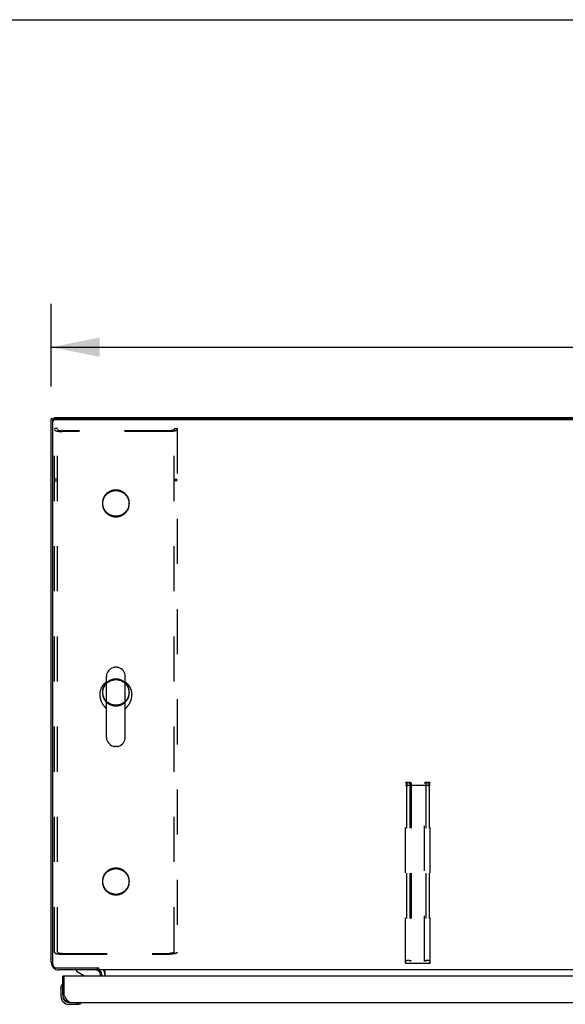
# Model space of a CAD drawing. Header units: inches. Extents: x 0 to 267, y 0 to 173.
# Tile 75 of 104: x 46 to 63, y 141 to 173. Entities that reach past the tile are written whole.
import ezdxf

# ---------------------------------------------------------------- set-up
doc = ezdxf.new("R2010")
doc.units = ezdxf.units.IN
doc.header["$LTSCALE"] = 14.696721
doc.header["$MEASUREMENT"] = 0
doc.linetypes.add('HIDDEN', pattern=[0.2, 0.1, -0.1])
doc.layers.get('0').update_dxf_attribs({"linetype": 'CONTINUOUS'})
for name, color, linetype in [('02___PRT_ALL_AXES', 7, 'CONTINUOUS'), ('DEFAULT_2', 8, 'HIDDEN'), ('DIMENSIONS', 7, 'CONTINUOUS')]:
    doc.layers.add(name, color=color, linetype=linetype)
doc.styles.get("Standard").update_dxf_attribs({"font": 'arial.ttf'})
doc.dimstyles.new('DIMSTYLE_1', dxfattribs={"dimtxt": 1.178881, "dimasz": 1.571842, "dimexe": 0.09, "dimexo": 0.07, "dimgap": 0.0375, "dimtad": 0, "dimtih": 1, "dimtoh": 1, "dimzin": 4, "dimdsep": 46, "dimtxsty": 'Standard', "dimblk": '_FILLED', "dimblk1": '_FILLED', "dimblk2": '_FILLED', "dimcen": 0.09, "dimazin": 1, "dimtfac": 1, "dimtofl": 0, "dimtmove": 0, "dimatfit": 3, "dimldrblk": '_FILLED', "dimfxl": 0, "dimtolj": 1, "dimtzin": 4, "dimarcsym": 0})

# ---------------------------------------------------------------- blocks, each defined once
blk = doc.blocks.new('_FILLED')
at = {"color": 0, "linetype": 'ByBlock'}
blk.add_solid([(0, 0), (-1, 0.2), (-1, -0.2)], dxfattribs=at)
blk = doc.blocks.new('*D9')
at = {"layer": 'DIMENSIONS', "color": 2, "linetype": 'Continuous'}
for p, q in [((46.591, 160.957), (46.591, 163.65)), ((119.591, 160.957), (119.591, 163.65)), ((46.591, 162.236), (80.442, 162.236)), ((119.591, 162.236), (85.741, 162.236))]:
    blk.add_line(p, q, dxfattribs=at)
at = {"layer": 'DIMENSIONS', "color": 2, "linetype": 'Continuous', "xscale": 1.5718418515, "yscale": 1.5718418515, "zscale": 1.5718418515, "rotation": 180}
blk.add_blockref('_FILLED', (46.591, 162.236), dxfattribs=at)
at = {"layer": 'DIMENSIONS', "color": 2, "linetype": 'Continuous', "xscale": 1.5718418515, "yscale": 1.5718418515, "zscale": 1.5718418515}
blk.add_blockref('_FILLED', (119.591, 162.236), dxfattribs=at)
at = {"layer": 'DIMENSIONS', "color": 2, "linetype": 'Continuous', "insert": (83.091, 162.825), "char_height": 1.1789, "width": 4.11951, "attachment_point": 2, "line_spacing_factor": 0.9}
blk.add_mtext('73.00', dxfattribs=at)

msp = doc.modelspace()

# ---------------------------------------------------------------- linework, layer by layer
at = {"color": 7, "linetype": 'Continuous'}
for p, q in [((0, 172.903), (267.213, 172.903)), ((46.688, 159.896), (46.591, 159.896)), ((46.643, 142.135), (46.643, 159.841)), ((46.695, 159.898), (46.695, 159.948)), ((119.479, 159.872), (46.703, 159.872)), ((48.739, 151.807), (48.652, 151.807)), ((48.389, 149.532), (48.389, 151.507)), ((49.001, 149.532), (49.001, 151.507)), ((48.172, 150.923), (48.172, 150.913)), ((49.218, 150.923), (49.218, 150.913)), ((48.739, 149.232), (48.652, 149.232)), ((46.591, 142.195), (46.643, 142.195)), ((46.637, 142.052), (46.663, 142.071)), ((46.768, 142.014), (48.107, 142.014)), ((47.408, 141.948), (47.408, 141.909)), ((47.408, 141.909), (47.647, 141.771)), ((48.091, 142.014), (48.091, 141.948)), ((48.144, 141.999), (48.144, 141.948)), ((116.789, 141.948), (48.144, 141.948)), ((48.195, 141.744), (48.195, 141.791)), ((48.341, 141.919), (48.341, 141.744)), ((46.953, 141.485), (46.951, 141.479)), ((47.028, 141.744), (46.966, 141.744)), ((46.906, 141.35), (46.909, 141.388)), ((46.906, 141.35), (46.906, 141.093)), ((46.966, 141.137), (46.966, 141.093)), ((46.966, 141.137), (47.008, 141.137)), ((47.169, 140.89), (47.213, 140.89)), ((47.169, 140.83), (47.426, 140.83)), ((47.464, 140.833), (47.426, 140.83)), ((47.555, 140.875), (47.561, 140.877))]:
    msp.add_line(p, q, dxfattribs=at)
at = {"color": 3, "linetype": 'Continuous'}
for p, q in [((46.591, 142.195), (46.591, 159.896)), ((46.695, 159.948), (119.487, 159.948)), ((119.479, 159.898), (46.703, 159.898)), ((48.095, 141.948), (46.838, 141.948)), ((48.237, 141.744), (48.237, 141.806)), ((46.966, 141.137), (46.966, 141.744)), ((47.008, 141.137), (47.008, 141.724)), ((81.467, 141.744), (47.028, 141.744)), ((47.015, 141.124), (47.008, 141.137)), ((47.025, 141.105), (47.015, 141.124)), ((47.032, 141.092), (47.025, 141.105)), ((47.039, 141.079), (47.032, 141.092)), ((47.046, 141.067), (47.039, 141.079)), ((47.053, 141.055), (47.046, 141.067)), ((47.213, 140.89), (81.282, 140.89))]:
    msp.add_line(p, q, dxfattribs=at)
for points in [[(46.643, 159.841), (46.644, 159.846), (46.644, 159.851), (46.645, 159.856), (46.647, 159.86), (46.649, 159.865), (46.651, 159.869), (46.654, 159.874), (46.657, 159.878), (46.661, 159.881), (46.665, 159.885), (46.669, 159.888), (46.673, 159.891), (46.678, 159.893), (46.683, 159.895), (46.688, 159.896), (46.693, 159.898)], [(46.693, 159.898), (46.698, 159.898), (46.703, 159.898)], [(47.213, 140.89), (47.21, 140.891), (47.206, 140.891), (47.203, 140.891), (47.199, 140.892), (47.196, 140.893), (47.192, 140.893), (47.189, 140.895), (47.186, 140.896), (47.182, 140.897), (47.179, 140.899), (47.175, 140.901), (47.172, 140.903), (47.169, 140.905), (47.165, 140.907), (47.162, 140.909), (47.158, 140.912), (47.155, 140.914), (47.152, 140.917), (47.148, 140.92), (47.145, 140.923), (47.141, 140.927), (47.138, 140.93), (47.135, 140.934), (47.131, 140.938), (47.128, 140.941), (47.124, 140.945), (47.121, 140.95), (47.118, 140.954), (47.114, 140.958), (47.111, 140.963), (47.107, 140.967), (47.104, 140.972), (47.1, 140.977), (47.097, 140.982), (47.094, 140.987), (47.09, 140.992), (47.087, 140.997), (47.083, 141.003), (47.08, 141.008), (47.077, 141.014), (47.073, 141.019), (47.07, 141.025), (47.066, 141.031), (47.063, 141.037), (47.06, 141.043), (47.056, 141.049), (47.053, 141.055)]]:
    msp.add_lwpolyline(points, dxfattribs=at)
at = {"color": 7, "linetype": 'Continuous'}
for points in [[(46.703, 159.872), (46.698, 159.871), (46.693, 159.871), (46.688, 159.87), (46.683, 159.868), (46.678, 159.866), (46.673, 159.864), (46.669, 159.861), (46.665, 159.858), (46.661, 159.855), (46.657, 159.851), (46.654, 159.847), (46.651, 159.843), (46.649, 159.838), (46.647, 159.833), (46.645, 159.829), (46.644, 159.824), (46.644, 159.819), (46.643, 159.814)], [(48.389, 151.334), (48.378, 151.327), (48.367, 151.318), (48.356, 151.309), (48.346, 151.3), (48.335, 151.291), (48.325, 151.281), (48.315, 151.271), (48.306, 151.261), (48.296, 151.251), (48.287, 151.24), (48.279, 151.23), (48.27, 151.218), (48.262, 151.207), (48.254, 151.196), (48.247, 151.184), (48.24, 151.172), (48.233, 151.16), (48.227, 151.148), (48.221, 151.136), (48.215, 151.123), (48.209, 151.11), (48.204, 151.098), (48.2, 151.085), (48.195, 151.072), (48.191, 151.058), (48.188, 151.045), (48.185, 151.032), (48.182, 151.018), (48.179, 151.005), (48.177, 150.991), (48.175, 150.978), (48.174, 150.964), (48.173, 150.95), (48.173, 150.937), (48.172, 150.923)], [(49.218, 150.923), (49.218, 150.937), (49.218, 150.95), (49.217, 150.964), (49.215, 150.978), (49.214, 150.991), (49.212, 151.005), (49.209, 151.018), (49.206, 151.032), (49.203, 151.045), (49.199, 151.058), (49.196, 151.071), (49.191, 151.085), (49.187, 151.097), (49.181, 151.11), (49.176, 151.123), (49.17, 151.136), (49.164, 151.148), (49.158, 151.16), (49.151, 151.172), (49.144, 151.184), (49.136, 151.196), (49.129, 151.207), (49.121, 151.218), (49.112, 151.23), (49.103, 151.24), (49.094, 151.251), (49.085, 151.261), (49.076, 151.271), (49.066, 151.281), (49.056, 151.291), (49.045, 151.3), (49.034, 151.309), (49.024, 151.318), (49.012, 151.327), (49.001, 151.334)], [(48.172, 150.913), (48.172, 150.908), (48.173, 150.895), (48.173, 150.882), (48.174, 150.869), (48.176, 150.856), (48.177, 150.843), (48.179, 150.83), (48.182, 150.817), (48.184, 150.804), (48.187, 150.791), (48.19, 150.778), (48.194, 150.765), (48.198, 150.752), (48.202, 150.74), (48.206, 150.727), (48.211, 150.715), (48.216, 150.703), (48.221, 150.691), (48.227, 150.679), (48.232, 150.667), (48.238, 150.656), (48.244, 150.644), (48.251, 150.633), (48.257, 150.622), (48.264, 150.611), (48.27, 150.6), (48.277, 150.59), (48.284, 150.58), (48.291, 150.57), (48.298, 150.56), (48.306, 150.551), (48.313, 150.541), (48.32, 150.532), (48.327, 150.524), (48.335, 150.515), (48.342, 150.507), (48.349, 150.499), (48.356, 150.491), (48.363, 150.484), (48.37, 150.477), (48.376, 150.47), (48.383, 150.463), (48.389, 150.457), (48.389, 150.456)], [(49.001, 150.456), (49.002, 150.457), (49.008, 150.463), (49.015, 150.47), (49.021, 150.477), (49.028, 150.484), (49.035, 150.491), (49.042, 150.499), (49.049, 150.507), (49.056, 150.515), (49.064, 150.524), (49.071, 150.533), (49.078, 150.542), (49.085, 150.551), (49.092, 150.56), (49.1, 150.57), (49.107, 150.58), (49.114, 150.59), (49.121, 150.6), (49.127, 150.611), (49.134, 150.622), (49.14, 150.633), (49.147, 150.644), (49.153, 150.656), (49.159, 150.667), (49.164, 150.679), (49.17, 150.691), (49.175, 150.703), (49.18, 150.715), (49.185, 150.727), (49.189, 150.74), (49.193, 150.753), (49.197, 150.765), (49.201, 150.778), (49.204, 150.791), (49.207, 150.804), (49.209, 150.817), (49.212, 150.83), (49.214, 150.843), (49.215, 150.856), (49.217, 150.869), (49.217, 150.882), (49.218, 150.895), (49.218, 150.908), (49.218, 150.913)], [(46.643, 142.135), (46.644, 142.125), (46.645, 142.116), (46.647, 142.107), (46.65, 142.098), (46.653, 142.089), (46.657, 142.08), (46.662, 142.072), (46.667, 142.064), (46.673, 142.056), (46.68, 142.049), (46.687, 142.043), (46.695, 142.037), (46.703, 142.032), (46.712, 142.027), (46.721, 142.023), (46.73, 142.02), (46.739, 142.017), (46.749, 142.016), (46.759, 142.014), (46.768, 142.014)], [(48.144, 141.999), (48.142, 142), (48.141, 142.002), (48.139, 142.002), (48.138, 142.003), (48.136, 142.004), (48.135, 142.004), (48.134, 142.005), (48.132, 142.005), (48.131, 142.005), (48.129, 142.006), (48.128, 142.006), (48.127, 142.006), (48.125, 142.006), (48.124, 142.006), (48.122, 142.007), (48.121, 142.007), (48.119, 142.007), (48.117, 142.008), (48.115, 142.009), (48.114, 142.01), (48.112, 142.011), (48.11, 142.012), (48.108, 142.013), (48.107, 142.014)], [(48.322, 141.932), (48.319, 141.936), (48.318, 141.938), (48.316, 141.94), (48.315, 141.942), (48.314, 141.944), (48.312, 141.945), (48.311, 141.946), (48.309, 141.947), (48.308, 141.948), (48.306, 141.948), (48.305, 141.948)], [(48.341, 141.919), (48.34, 141.919), (48.338, 141.919), (48.336, 141.92), (48.334, 141.92), (48.332, 141.921), (48.331, 141.922), (48.329, 141.924), (48.327, 141.925), (48.326, 141.927), (48.324, 141.928), (48.323, 141.93), (48.322, 141.932)]]:
    msp.add_lwpolyline(points, dxfattribs=at)
for centre, radius, start, end in [((48.695, 151.507), 0.306, 105.6303, 180), ((48.652, 151.663), 0.144, 90, 105.6303), ((48.739, 151.663), 0.144, 74.3697, 90), ((48.695, 151.507), 0.306, 0, 74.3697), ((48.695, 149.532), 0.306, 180, 254.3697), ((48.695, 149.532), 0.306, 285.6303, 360), ((48.652, 149.376), 0.144, 254.3697, 270), ((48.739, 149.376), 0.144, 270, 285.6303), ((47.596, 141.685), 0.1, 36.5468, 59.908), ((48.038, 141.791), 0.157, 0, 90), ((48.095, 141.806), 0.246, 0, 35.3371), ((47.156, 141.35), 0.25, 149.1101, 180), ((46.955, 141.47), 0.015, 96.3796, 149.1101), ((46.951, 141.47), 0.015, 0, 83.6204), ((47.169, 141.093), 0.263, 180, 270), ((47.169, 141.093), 0.203, 180, 270), ((47.426, 141.08), 0.25, 270, 300.8899), ((47.546, 140.875), 0.015, 6.3796, 90), ((47.546, 140.879), 0.015, 300.8899, 353.6204)]:
    msp.add_arc(centre, radius, start, end, dxfattribs=at)
at = {"color": 3, "linetype": 'Continuous'}
for centre, radius, start, end in [((46.838, 142.195), 0.246, 180, 270), ((48.095, 141.806), 0.142, 0, 90), ((47.028, 141.724), 0.02, 90, 180), ((47.213, 141.137), 0.246, 180, 270)]:
    msp.add_arc(centre, radius, start, end, dxfattribs=at)
at = {"layer": '02___PRT_ALL_AXES', "color": 8, "linetype": 'HIDDEN'}
for p, q in [((48.258, 157.16), (48.258, 157.133)), ((49.133, 157.16), (49.133, 157.133)), ((48.258, 151.002), (48.258, 150.975)), ((49.133, 151.002), (49.133, 150.975)), ((48.258, 144.845), (48.258, 144.818)), ((49.133, 144.845), (49.133, 144.818))]:
    msp.add_line(p, q, dxfattribs=at)
for points in [[(48.695, 157.583), (48.679, 157.582), (48.662, 157.581), (48.645, 157.58), (48.629, 157.578), (48.612, 157.575), (48.596, 157.572), (48.58, 157.568), (48.563, 157.563), (48.548, 157.558), (48.532, 157.552), (48.516, 157.546), (48.501, 157.539), (48.486, 157.531), (48.472, 157.523), (48.458, 157.515), (48.444, 157.506), (48.43, 157.496), (48.417, 157.486), (48.404, 157.476), (48.392, 157.465), (48.38, 157.453), (48.369, 157.441), (48.358, 157.429), (48.348, 157.416), (48.338, 157.403), (48.328, 157.39), (48.319, 157.376), (48.311, 157.362), (48.303, 157.348), (48.296, 157.333), (48.29, 157.318), (48.284, 157.303), (48.278, 157.288), (48.274, 157.272), (48.269, 157.256), (48.266, 157.241), (48.263, 157.225), (48.261, 157.209), (48.259, 157.192), (48.258, 157.176), (48.258, 157.16)], [(48.695, 157.556), (48.679, 157.555), (48.662, 157.555), (48.645, 157.553), (48.629, 157.551), (48.612, 157.548), (48.596, 157.545), (48.58, 157.541), (48.563, 157.536), (48.548, 157.531), (48.532, 157.525), (48.516, 157.519), (48.501, 157.512), (48.486, 157.504), (48.472, 157.496), (48.458, 157.488), (48.444, 157.479), (48.43, 157.469), (48.417, 157.459), (48.404, 157.449), (48.392, 157.438), (48.38, 157.426), (48.369, 157.414), (48.358, 157.402), (48.348, 157.389), (48.338, 157.376), (48.328, 157.363), (48.319, 157.349), (48.311, 157.335), (48.303, 157.321), (48.296, 157.306), (48.29, 157.291), (48.284, 157.276), (48.278, 157.261), (48.274, 157.245), (48.269, 157.229), (48.266, 157.214), (48.263, 157.198), (48.261, 157.182), (48.259, 157.166), (48.258, 157.149), (48.258, 157.133)], [(49.133, 157.16), (49.133, 157.176), (49.132, 157.192), (49.13, 157.209), (49.128, 157.225), (49.125, 157.241), (49.121, 157.256), (49.117, 157.272), (49.113, 157.288), (49.107, 157.303), (49.101, 157.318), (49.095, 157.333), (49.088, 157.348), (49.08, 157.362), (49.072, 157.376), (49.063, 157.39), (49.053, 157.403), (49.043, 157.416), (49.033, 157.429), (49.022, 157.441), (49.011, 157.453), (48.999, 157.465), (48.987, 157.476), (48.974, 157.486), (48.961, 157.496), (48.947, 157.506), (48.933, 157.515), (48.919, 157.523), (48.904, 157.531), (48.89, 157.539), (48.874, 157.546), (48.859, 157.552), (48.843, 157.558), (48.827, 157.563), (48.811, 157.568), (48.795, 157.572), (48.779, 157.575), (48.762, 157.578), (48.746, 157.58), (48.729, 157.581), (48.712, 157.582), (48.695, 157.583)], [(49.133, 157.133), (49.133, 157.149), (49.132, 157.166), (49.13, 157.182), (49.128, 157.198), (49.125, 157.214), (49.121, 157.229), (49.117, 157.245), (49.113, 157.261), (49.107, 157.276), (49.101, 157.291), (49.095, 157.306), (49.088, 157.321), (49.08, 157.335), (49.072, 157.349), (49.063, 157.363), (49.053, 157.376), (49.043, 157.389), (49.033, 157.402), (49.022, 157.414), (49.011, 157.426), (48.999, 157.438), (48.987, 157.449), (48.974, 157.459), (48.961, 157.469), (48.947, 157.479), (48.933, 157.488), (48.919, 157.496), (48.904, 157.504), (48.89, 157.512), (48.874, 157.519), (48.859, 157.525), (48.843, 157.531), (48.827, 157.536), (48.811, 157.541), (48.795, 157.545), (48.779, 157.548), (48.762, 157.551), (48.746, 157.553), (48.729, 157.555), (48.712, 157.555), (48.695, 157.556)], [(48.258, 157.16), (48.258, 157.144), (48.259, 157.128), (48.261, 157.112), (48.263, 157.096), (48.266, 157.08), (48.269, 157.064), (48.274, 157.048), (48.278, 157.033), (48.284, 157.017), (48.29, 157.002), (48.296, 156.987), (48.303, 156.973), (48.311, 156.958), (48.319, 156.944), (48.328, 156.93), (48.338, 156.917), (48.348, 156.904), (48.358, 156.891), (48.369, 156.879), (48.38, 156.867), (48.392, 156.856), (48.404, 156.845), (48.417, 156.834), (48.43, 156.824), (48.444, 156.814), (48.458, 156.805), (48.472, 156.797), (48.486, 156.789), (48.501, 156.781), (48.516, 156.774), (48.532, 156.768), (48.548, 156.762), (48.563, 156.757), (48.58, 156.753), (48.596, 156.749), (48.612, 156.745), (48.629, 156.742), (48.645, 156.74), (48.662, 156.739), (48.679, 156.738), (48.695, 156.737)], [(48.695, 156.737), (48.712, 156.738), (48.729, 156.739), (48.746, 156.74), (48.762, 156.742), (48.779, 156.745), (48.795, 156.749), (48.811, 156.753), (48.827, 156.757), (48.843, 156.762), (48.859, 156.768), (48.874, 156.774), (48.89, 156.781), (48.904, 156.789), (48.919, 156.797), (48.933, 156.805), (48.947, 156.814), (48.961, 156.824), (48.974, 156.834), (48.987, 156.845), (48.999, 156.856), (49.011, 156.867), (49.022, 156.879), (49.033, 156.891), (49.043, 156.904), (49.053, 156.917), (49.063, 156.93), (49.072, 156.944), (49.08, 156.958), (49.088, 156.973), (49.095, 156.987), (49.101, 157.002), (49.107, 157.017), (49.113, 157.033), (49.117, 157.048), (49.121, 157.064), (49.125, 157.08), (49.128, 157.096), (49.13, 157.112), (49.132, 157.128), (49.133, 157.144), (49.133, 157.16)], [(48.258, 157.133), (48.258, 157.117), (48.259, 157.101), (48.261, 157.085), (48.263, 157.069), (48.266, 157.053), (48.269, 157.037), (48.274, 157.021), (48.278, 157.006), (48.284, 156.99), (48.29, 156.975), (48.296, 156.96), (48.303, 156.946), (48.311, 156.931), (48.319, 156.917), (48.328, 156.903), (48.338, 156.89), (48.348, 156.877), (48.358, 156.864), (48.369, 156.852), (48.38, 156.84), (48.392, 156.829), (48.404, 156.818), (48.417, 156.807), (48.43, 156.797), (48.444, 156.788), (48.458, 156.778), (48.472, 156.77), (48.486, 156.762), (48.501, 156.754), (48.516, 156.748), (48.532, 156.741), (48.548, 156.735), (48.563, 156.73), (48.58, 156.726), (48.596, 156.722), (48.612, 156.718), (48.629, 156.716), (48.645, 156.713), (48.662, 156.712), (48.679, 156.711), (48.695, 156.711)], [(48.695, 156.711), (48.712, 156.711), (48.729, 156.712), (48.746, 156.713), (48.762, 156.716), (48.779, 156.718), (48.795, 156.722), (48.811, 156.726), (48.827, 156.73), (48.843, 156.735), (48.859, 156.741), (48.874, 156.748), (48.89, 156.754), (48.904, 156.762), (48.919, 156.77), (48.933, 156.778), (48.947, 156.788), (48.961, 156.797), (48.974, 156.807), (48.987, 156.818), (48.999, 156.829), (49.011, 156.84), (49.022, 156.852), (49.033, 156.864), (49.043, 156.877), (49.053, 156.89), (49.063, 156.903), (49.072, 156.917), (49.08, 156.931), (49.088, 156.946), (49.095, 156.96), (49.101, 156.975), (49.107, 156.99), (49.113, 157.006), (49.117, 157.021), (49.121, 157.037), (49.125, 157.053), (49.128, 157.069), (49.13, 157.085), (49.132, 157.101), (49.133, 157.117), (49.133, 157.133)], [(48.695, 151.425), (48.679, 151.425), (48.662, 151.424), (48.645, 151.422), (48.629, 151.42), (48.612, 151.417), (48.596, 151.414), (48.58, 151.41), (48.563, 151.405), (48.548, 151.4), (48.532, 151.394), (48.516, 151.388), (48.501, 151.381), (48.486, 151.374), (48.472, 151.366), (48.458, 151.357), (48.444, 151.348), (48.43, 151.338), (48.417, 151.328), (48.404, 151.318), (48.392, 151.307), (48.38, 151.295), (48.369, 151.283), (48.358, 151.271), (48.348, 151.258), (48.338, 151.245), (48.328, 151.232), (48.319, 151.218), (48.311, 151.204), (48.303, 151.19), (48.296, 151.175), (48.29, 151.16), (48.284, 151.145), (48.278, 151.13), (48.274, 151.114), (48.269, 151.099), (48.266, 151.083), (48.263, 151.067), (48.261, 151.051), (48.259, 151.035), (48.258, 151.018), (48.258, 151.002)], [(48.695, 151.398), (48.679, 151.398), (48.662, 151.397), (48.645, 151.395), (48.629, 151.393), (48.612, 151.39), (48.596, 151.387), (48.58, 151.383), (48.563, 151.378), (48.548, 151.373), (48.532, 151.367), (48.516, 151.361), (48.501, 151.354), (48.486, 151.347), (48.472, 151.339), (48.458, 151.33), (48.444, 151.321), (48.43, 151.311), (48.417, 151.301), (48.404, 151.291), (48.392, 151.28), (48.38, 151.268), (48.369, 151.257), (48.358, 151.244), (48.348, 151.232), (48.338, 151.219), (48.328, 151.205), (48.319, 151.191), (48.311, 151.177), (48.303, 151.163), (48.296, 151.148), (48.29, 151.133), (48.284, 151.118), (48.278, 151.103), (48.274, 151.087), (48.269, 151.072), (48.266, 151.056), (48.263, 151.04), (48.261, 151.024), (48.259, 151.008), (48.258, 150.992), (48.258, 150.975)], [(49.133, 151.002), (49.133, 151.018), (49.132, 151.035), (49.13, 151.051), (49.128, 151.067), (49.125, 151.083), (49.121, 151.099), (49.117, 151.114), (49.113, 151.13), (49.107, 151.145), (49.101, 151.16), (49.095, 151.175), (49.088, 151.19), (49.08, 151.204), (49.072, 151.218), (49.063, 151.232), (49.053, 151.245), (49.043, 151.258), (49.033, 151.271), (49.022, 151.283), (49.011, 151.295), (48.999, 151.307), (48.987, 151.318), (48.974, 151.328), (48.961, 151.338), (48.947, 151.348), (48.933, 151.357), (48.919, 151.366), (48.904, 151.374), (48.89, 151.381), (48.874, 151.388), (48.859, 151.394), (48.843, 151.4), (48.827, 151.405), (48.811, 151.41), (48.795, 151.414), (48.779, 151.417), (48.762, 151.42), (48.746, 151.422), (48.729, 151.424), (48.712, 151.425), (48.695, 151.425)], [(49.133, 150.975), (49.133, 150.992), (49.132, 151.008), (49.13, 151.024), (49.128, 151.04), (49.125, 151.056), (49.121, 151.072), (49.117, 151.087), (49.113, 151.103), (49.107, 151.118), (49.101, 151.133), (49.095, 151.148), (49.088, 151.163), (49.08, 151.177), (49.072, 151.191), (49.063, 151.205), (49.053, 151.219), (49.043, 151.232), (49.033, 151.244), (49.022, 151.257), (49.011, 151.268), (48.999, 151.28), (48.987, 151.291), (48.974, 151.301), (48.961, 151.311), (48.947, 151.321), (48.933, 151.33), (48.919, 151.339), (48.904, 151.347), (48.89, 151.354), (48.874, 151.361), (48.859, 151.367), (48.843, 151.373), (48.827, 151.378), (48.811, 151.383), (48.795, 151.387), (48.779, 151.39), (48.762, 151.393), (48.746, 151.395), (48.729, 151.397), (48.712, 151.398), (48.695, 151.398)], [(48.258, 151.002), (48.258, 150.986), (48.259, 150.97), (48.261, 150.954), (48.263, 150.938), (48.266, 150.922), (48.269, 150.906), (48.274, 150.89), (48.278, 150.875), (48.284, 150.859), (48.29, 150.844), (48.296, 150.829), (48.303, 150.815), (48.311, 150.8), (48.319, 150.786), (48.328, 150.773), (48.338, 150.759), (48.348, 150.746), (48.358, 150.733), (48.369, 150.721), (48.38, 150.709), (48.392, 150.698), (48.404, 150.687), (48.417, 150.676), (48.43, 150.666), (48.444, 150.657), (48.458, 150.648), (48.472, 150.639), (48.486, 150.631), (48.501, 150.624), (48.516, 150.617), (48.532, 150.61), (48.548, 150.605), (48.563, 150.599), (48.58, 150.595), (48.596, 150.591), (48.612, 150.587), (48.629, 150.585), (48.645, 150.582), (48.662, 150.581), (48.679, 150.58), (48.695, 150.58)], [(48.258, 150.975), (48.258, 150.959), (48.259, 150.943), (48.261, 150.927), (48.263, 150.911), (48.266, 150.895), (48.269, 150.879), (48.274, 150.863), (48.278, 150.848), (48.284, 150.833), (48.29, 150.817), (48.296, 150.803), (48.303, 150.788), (48.311, 150.774), (48.319, 150.759), (48.328, 150.746), (48.338, 150.732), (48.348, 150.719), (48.358, 150.707), (48.369, 150.694), (48.38, 150.682), (48.392, 150.671), (48.404, 150.66), (48.417, 150.649), (48.43, 150.639), (48.444, 150.63), (48.458, 150.621), (48.472, 150.612), (48.486, 150.604), (48.501, 150.597), (48.516, 150.59), (48.532, 150.583), (48.548, 150.578), (48.563, 150.572), (48.58, 150.568), (48.596, 150.564), (48.612, 150.561), (48.629, 150.558), (48.645, 150.556), (48.662, 150.554), (48.679, 150.553), (48.695, 150.553)], [(48.695, 150.58), (48.712, 150.58), (48.729, 150.581), (48.746, 150.582), (48.762, 150.585), (48.779, 150.587), (48.795, 150.591), (48.811, 150.595), (48.827, 150.599), (48.843, 150.605), (48.859, 150.61), (48.874, 150.617), (48.89, 150.624), (48.904, 150.631), (48.919, 150.639), (48.933, 150.648), (48.947, 150.657), (48.961, 150.666), (48.974, 150.676), (48.987, 150.687), (48.999, 150.698), (49.011, 150.709), (49.022, 150.721), (49.033, 150.733), (49.043, 150.746), (49.053, 150.759), (49.063, 150.773), (49.072, 150.786), (49.08, 150.8), (49.088, 150.815), (49.095, 150.829), (49.101, 150.844), (49.107, 150.859), (49.113, 150.875), (49.117, 150.89), (49.121, 150.906), (49.125, 150.922), (49.128, 150.938), (49.13, 150.954), (49.132, 150.97), (49.133, 150.986), (49.133, 151.002)], [(48.695, 150.553), (48.712, 150.553), (48.729, 150.554), (48.746, 150.556), (48.762, 150.558), (48.779, 150.561), (48.795, 150.564), (48.811, 150.568), (48.827, 150.572), (48.843, 150.578), (48.859, 150.583), (48.874, 150.59), (48.89, 150.597), (48.904, 150.604), (48.919, 150.612), (48.933, 150.621), (48.947, 150.63), (48.961, 150.639), (48.974, 150.649), (48.987, 150.66), (48.999, 150.671), (49.011, 150.682), (49.022, 150.694), (49.033, 150.707), (49.043, 150.719), (49.053, 150.732), (49.063, 150.746), (49.072, 150.759), (49.08, 150.774), (49.088, 150.788), (49.095, 150.803), (49.101, 150.817), (49.107, 150.833), (49.113, 150.848), (49.117, 150.863), (49.121, 150.879), (49.125, 150.895), (49.128, 150.911), (49.13, 150.927), (49.132, 150.943), (49.133, 150.959), (49.133, 150.975)], [(48.695, 145.267), (48.679, 145.267), (48.662, 145.266), (48.645, 145.264), (48.629, 145.262), (48.612, 145.259), (48.596, 145.256), (48.58, 145.252), (48.563, 145.247), (48.548, 145.242), (48.532, 145.236), (48.516, 145.23), (48.501, 145.223), (48.486, 145.216), (48.472, 145.208), (48.458, 145.199), (48.444, 145.19), (48.43, 145.181), (48.417, 145.171), (48.404, 145.16), (48.392, 145.149), (48.38, 145.138), (48.369, 145.126), (48.358, 145.113), (48.348, 145.101), (48.338, 145.088), (48.328, 145.074), (48.319, 145.06), (48.311, 145.046), (48.303, 145.032), (48.296, 145.017), (48.29, 145.002), (48.284, 144.987), (48.278, 144.972), (48.274, 144.957), (48.269, 144.941), (48.266, 144.925), (48.263, 144.909), (48.261, 144.893), (48.259, 144.877), (48.258, 144.861), (48.258, 144.845)], [(48.695, 145.24), (48.679, 145.24), (48.662, 145.239), (48.645, 145.237), (48.629, 145.235), (48.612, 145.232), (48.596, 145.229), (48.58, 145.225), (48.563, 145.221), (48.548, 145.215), (48.532, 145.21), (48.516, 145.203), (48.501, 145.196), (48.486, 145.189), (48.472, 145.181), (48.458, 145.172), (48.444, 145.163), (48.43, 145.154), (48.417, 145.144), (48.404, 145.133), (48.392, 145.122), (48.38, 145.111), (48.369, 145.099), (48.358, 145.086), (48.348, 145.074), (48.338, 145.061), (48.328, 145.047), (48.319, 145.034), (48.311, 145.019), (48.303, 145.005), (48.296, 144.99), (48.29, 144.976), (48.284, 144.96), (48.278, 144.945), (48.274, 144.93), (48.269, 144.914), (48.266, 144.898), (48.263, 144.882), (48.261, 144.866), (48.259, 144.85), (48.258, 144.834), (48.258, 144.818)], [(49.133, 144.845), (49.133, 144.861), (49.132, 144.877), (49.13, 144.893), (49.128, 144.909), (49.125, 144.925), (49.121, 144.941), (49.117, 144.957), (49.113, 144.972), (49.107, 144.987), (49.101, 145.002), (49.095, 145.017), (49.088, 145.032), (49.08, 145.046), (49.072, 145.06), (49.063, 145.074), (49.053, 145.088), (49.043, 145.101), (49.033, 145.113), (49.022, 145.126), (49.011, 145.138), (48.999, 145.149), (48.987, 145.16), (48.974, 145.171), (48.961, 145.181), (48.947, 145.19), (48.933, 145.199), (48.919, 145.208), (48.904, 145.216), (48.89, 145.223), (48.874, 145.23), (48.859, 145.236), (48.843, 145.242), (48.827, 145.247), (48.811, 145.252), (48.795, 145.256), (48.779, 145.259), (48.762, 145.262), (48.746, 145.264), (48.729, 145.266), (48.712, 145.267), (48.695, 145.267)], [(49.133, 144.818), (49.133, 144.834), (49.132, 144.85), (49.13, 144.866), (49.128, 144.882), (49.125, 144.898), (49.121, 144.914), (49.117, 144.93), (49.113, 144.945), (49.107, 144.96), (49.101, 144.976), (49.095, 144.99), (49.088, 145.005), (49.08, 145.019), (49.072, 145.034), (49.063, 145.047), (49.053, 145.061), (49.043, 145.074), (49.033, 145.086), (49.022, 145.099), (49.011, 145.111), (48.999, 145.122), (48.987, 145.133), (48.974, 145.144), (48.961, 145.154), (48.947, 145.163), (48.933, 145.172), (48.919, 145.181), (48.904, 145.189), (48.89, 145.196), (48.874, 145.203), (48.859, 145.21), (48.843, 145.215), (48.827, 145.221), (48.811, 145.225), (48.795, 145.229), (48.779, 145.232), (48.762, 145.235), (48.746, 145.237), (48.729, 145.239), (48.712, 145.24), (48.695, 145.24)], [(48.258, 144.845), (48.258, 144.828), (48.259, 144.812), (48.261, 144.796), (48.263, 144.78), (48.266, 144.764), (48.269, 144.748), (48.274, 144.733), (48.278, 144.717), (48.284, 144.702), (48.29, 144.687), (48.296, 144.672), (48.303, 144.657), (48.311, 144.643), (48.319, 144.629), (48.328, 144.615), (48.338, 144.601), (48.348, 144.588), (48.358, 144.576), (48.369, 144.563), (48.38, 144.551), (48.392, 144.54), (48.404, 144.529), (48.417, 144.518), (48.43, 144.508), (48.444, 144.499), (48.458, 144.49), (48.472, 144.481), (48.486, 144.473), (48.501, 144.466), (48.516, 144.459), (48.532, 144.453), (48.548, 144.447), (48.563, 144.442), (48.58, 144.437), (48.596, 144.433), (48.612, 144.43), (48.629, 144.427), (48.645, 144.425), (48.662, 144.423), (48.679, 144.422), (48.695, 144.422)], [(48.258, 144.818), (48.258, 144.801), (48.259, 144.785), (48.261, 144.769), (48.263, 144.753), (48.266, 144.737), (48.269, 144.721), (48.274, 144.706), (48.278, 144.69), (48.284, 144.675), (48.29, 144.66), (48.296, 144.645), (48.303, 144.63), (48.311, 144.616), (48.319, 144.602), (48.328, 144.588), (48.338, 144.574), (48.348, 144.561), (48.358, 144.549), (48.369, 144.536), (48.38, 144.525), (48.392, 144.513), (48.404, 144.502), (48.417, 144.492), (48.43, 144.482), (48.444, 144.472), (48.458, 144.463), (48.472, 144.454), (48.486, 144.446), (48.501, 144.439), (48.516, 144.432), (48.532, 144.426), (48.548, 144.42), (48.563, 144.415), (48.58, 144.41), (48.596, 144.406), (48.612, 144.403), (48.629, 144.4), (48.645, 144.398), (48.662, 144.396), (48.679, 144.395), (48.695, 144.395)], [(48.695, 144.422), (48.712, 144.422), (48.729, 144.423), (48.746, 144.425), (48.762, 144.427), (48.779, 144.43), (48.795, 144.433), (48.811, 144.437), (48.827, 144.442), (48.843, 144.447), (48.859, 144.453), (48.874, 144.459), (48.89, 144.466), (48.904, 144.473), (48.919, 144.481), (48.933, 144.49), (48.947, 144.499), (48.961, 144.508), (48.974, 144.518), (48.987, 144.529), (48.999, 144.54), (49.011, 144.551), (49.022, 144.563), (49.033, 144.576), (49.043, 144.588), (49.053, 144.601), (49.063, 144.615), (49.072, 144.629), (49.08, 144.643), (49.088, 144.657), (49.095, 144.672), (49.101, 144.687), (49.107, 144.702), (49.113, 144.717), (49.117, 144.733), (49.121, 144.748), (49.125, 144.764), (49.128, 144.78), (49.13, 144.796), (49.132, 144.812), (49.133, 144.828), (49.133, 144.845)], [(48.695, 144.395), (48.712, 144.395), (48.729, 144.396), (48.746, 144.398), (48.762, 144.4), (48.779, 144.403), (48.795, 144.406), (48.811, 144.41), (48.827, 144.415), (48.843, 144.42), (48.859, 144.426), (48.874, 144.432), (48.89, 144.439), (48.904, 144.446), (48.919, 144.454), (48.933, 144.463), (48.947, 144.472), (48.961, 144.482), (48.974, 144.492), (48.987, 144.502), (48.999, 144.513), (49.011, 144.525), (49.022, 144.536), (49.033, 144.549), (49.043, 144.561), (49.053, 144.574), (49.063, 144.588), (49.072, 144.602), (49.08, 144.616), (49.088, 144.63), (49.095, 144.645), (49.101, 144.66), (49.107, 144.675), (49.113, 144.69), (49.117, 144.706), (49.121, 144.721), (49.125, 144.737), (49.128, 144.753), (49.13, 144.769), (49.132, 144.785), (49.133, 144.801), (49.133, 144.818)]]:
    msp.add_lwpolyline(points, dxfattribs=at)
at = {"layer": 'DEFAULT_2', "color": 8, "linetype": 'HIDDEN'}
for p, q in [((46.695, 142.527), (46.695, 159.585)), ((46.799, 159.585), (46.695, 159.585)), ((46.799, 142.527), (46.799, 159.585)), ((50.449, 159.515), (46.942, 159.515)), ((50.449, 159.488), (46.942, 159.488)), ((50.591, 142.527), (50.591, 159.585)), ((50.591, 159.585), (50.695, 159.585)), ((50.695, 159.585), (50.695, 142.527)), ((46.799, 157.94), (46.695, 157.94)), ((46.695, 157.887), (46.799, 157.887)), ((50.591, 157.94), (50.695, 157.94)), ((50.695, 157.887), (50.591, 157.887)), ((58.123, 142.179), (58.123, 148.038)), ((58.163, 148.038), (58.163, 142.179)), ((58.203, 148.059), (58.23, 148.059)), ((58.23, 148.048), (58.203, 148.048)), ((58.203, 147.964), (58.855, 147.964)), ((58.855, 147.954), (58.203, 147.954)), ((58.27, 148.038), (58.27, 142.239)), ((58.31, 148.035), (58.27, 148.035)), ((58.31, 148.038), (58.31, 142.239)), ((58.748, 142.239), (58.748, 148.038)), ((58.788, 148.035), (58.748, 148.035)), ((58.788, 148.038), (58.788, 142.239)), ((58.828, 148.059), (58.855, 148.059)), ((58.855, 148.048), (58.828, 148.048)), ((58.895, 148.038), (58.895, 142.179)), ((58.935, 142.179), (58.935, 148.038)), ((46.942, 142.49), (50.449, 142.49)), ((46.942, 142.463), (50.449, 142.463)), ((58.203, 142.263), (58.23, 142.263)), ((58.23, 142.253), (58.203, 142.253)), ((58.203, 142.168), (58.855, 142.168)), ((58.855, 142.158), (58.203, 142.158)), ((58.31, 142.239), (58.27, 142.239)), ((58.788, 142.239), (58.748, 142.239)), ((58.828, 142.263), (58.855, 142.263)), ((58.855, 142.253), (58.828, 142.253))]:
    msp.add_line(p, q, dxfattribs=at)
for points in [[(46.695, 159.551), (46.696, 159.549), (46.696, 159.546), (46.698, 159.543), (46.699, 159.54), (46.701, 159.538), (46.704, 159.535), (46.707, 159.532), (46.71, 159.53), (46.714, 159.527), (46.719, 159.524), (46.723, 159.522), (46.728, 159.52), (46.734, 159.517), (46.74, 159.515), (46.746, 159.513), (46.753, 159.51), (46.76, 159.508), (46.768, 159.506), (46.775, 159.504), (46.783, 159.503), (46.792, 159.501), (46.801, 159.499), (46.809, 159.498), (46.819, 159.496), (46.828, 159.495), (46.838, 159.494), (46.848, 159.492), (46.858, 159.491), (46.868, 159.491), (46.878, 159.49), (46.889, 159.489), (46.899, 159.489), (46.91, 159.488), (46.92, 159.488), (46.931, 159.488), (46.942, 159.488)], [(46.799, 159.551), (46.8, 159.55), (46.8, 159.548), (46.801, 159.547), (46.802, 159.545), (46.803, 159.543), (46.804, 159.542), (46.806, 159.54), (46.808, 159.539), (46.81, 159.537), (46.813, 159.536), (46.816, 159.534), (46.819, 159.533), (46.822, 159.532), (46.825, 159.53), (46.829, 159.529), (46.833, 159.528), (46.837, 159.526), (46.841, 159.525), (46.846, 159.524), (46.85, 159.523), (46.855, 159.522), (46.86, 159.521), (46.865, 159.52), (46.871, 159.519), (46.876, 159.519), (46.882, 159.518), (46.887, 159.517), (46.893, 159.517), (46.899, 159.516), (46.905, 159.516), (46.911, 159.515), (46.917, 159.515), (46.923, 159.515), (46.93, 159.515), (46.936, 159.515), (46.942, 159.515)], [(50.591, 159.551), (50.591, 159.55), (50.591, 159.548), (50.59, 159.547), (50.589, 159.545), (50.588, 159.543), (50.587, 159.542), (50.585, 159.54), (50.583, 159.539), (50.581, 159.537), (50.578, 159.536), (50.575, 159.534), (50.572, 159.533), (50.569, 159.532), (50.566, 159.53), (50.562, 159.529), (50.558, 159.528), (50.554, 159.526), (50.55, 159.525), (50.545, 159.524), (50.541, 159.523), (50.536, 159.522), (50.531, 159.521), (50.526, 159.52), (50.52, 159.519), (50.515, 159.519), (50.509, 159.518), (50.503, 159.517), (50.498, 159.517), (50.492, 159.516), (50.486, 159.516), (50.48, 159.515), (50.474, 159.515), (50.468, 159.515), (50.461, 159.515), (50.455, 159.515), (50.449, 159.515)], [(50.695, 159.551), (50.695, 159.549), (50.695, 159.546), (50.693, 159.543), (50.692, 159.54), (50.69, 159.538), (50.687, 159.535), (50.684, 159.532), (50.681, 159.53), (50.677, 159.527), (50.672, 159.524), (50.668, 159.522), (50.662, 159.52), (50.657, 159.517), (50.651, 159.515), (50.645, 159.513), (50.638, 159.51), (50.631, 159.508), (50.623, 159.506), (50.615, 159.504), (50.607, 159.503), (50.599, 159.501), (50.59, 159.499), (50.581, 159.498), (50.572, 159.496), (50.563, 159.495), (50.553, 159.494), (50.543, 159.492), (50.533, 159.491), (50.523, 159.491), (50.513, 159.49), (50.502, 159.489), (50.492, 159.489), (50.481, 159.488), (50.47, 159.488), (50.46, 159.488), (50.449, 159.488)], [(58.203, 148.059), (58.192, 148.059), (58.182, 148.058), (58.172, 148.057), (58.163, 148.056), (58.154, 148.055), (58.146, 148.053), (58.139, 148.051), (58.133, 148.048), (58.129, 148.046), (58.125, 148.043), (58.123, 148.041), (58.123, 148.038)], [(58.123, 147.974), (58.123, 147.972), (58.125, 147.969), (58.129, 147.966), (58.133, 147.964), (58.139, 147.962), (58.146, 147.96), (58.154, 147.958), (58.163, 147.956), (58.172, 147.955), (58.182, 147.954), (58.192, 147.954), (58.203, 147.954)], [(58.163, 148.038), (58.163, 148.04), (58.165, 148.041), (58.167, 148.043), (58.17, 148.044), (58.174, 148.045), (58.179, 148.046), (58.185, 148.047), (58.19, 148.048), (58.196, 148.048), (58.203, 148.048)], [(58.203, 147.964), (58.196, 147.964), (58.19, 147.964), (58.185, 147.965), (58.179, 147.966), (58.174, 147.967), (58.17, 147.968), (58.167, 147.97), (58.165, 147.971), (58.163, 147.973), (58.163, 147.974)], [(58.31, 148.038), (58.309, 148.041), (58.307, 148.043), (58.304, 148.046), (58.299, 148.048), (58.294, 148.051), (58.287, 148.053), (58.279, 148.055), (58.27, 148.056), (58.261, 148.057), (58.251, 148.058), (58.241, 148.059), (58.23, 148.059)], [(58.23, 148.048), (58.237, 148.048), (58.243, 148.048), (58.248, 148.047), (58.254, 148.046), (58.258, 148.045), (58.263, 148.044), (58.266, 148.043), (58.268, 148.041), (58.27, 148.04), (58.27, 148.038)], [(58.828, 148.059), (58.817, 148.059), (58.807, 148.058), (58.797, 148.057), (58.788, 148.056), (58.779, 148.055), (58.771, 148.053), (58.764, 148.051), (58.758, 148.048), (58.754, 148.046), (58.75, 148.043), (58.748, 148.041), (58.748, 148.038)], [(58.788, 148.038), (58.788, 148.04), (58.79, 148.041), (58.792, 148.043), (58.795, 148.044), (58.799, 148.045), (58.804, 148.046), (58.81, 148.047), (58.815, 148.048), (58.821, 148.048), (58.828, 148.048)], [(58.935, 148.038), (58.934, 148.041), (58.932, 148.043), (58.929, 148.046), (58.924, 148.048), (58.919, 148.051), (58.912, 148.053), (58.904, 148.055), (58.895, 148.056), (58.886, 148.057), (58.876, 148.058), (58.866, 148.059), (58.855, 148.059)], [(58.855, 148.048), (58.862, 148.048), (58.868, 148.048), (58.873, 148.047), (58.879, 148.046), (58.883, 148.045), (58.888, 148.044), (58.891, 148.043), (58.893, 148.041), (58.895, 148.04), (58.895, 148.038)], [(58.895, 147.974), (58.895, 147.973), (58.893, 147.971), (58.891, 147.97), (58.888, 147.968), (58.883, 147.967), (58.879, 147.966), (58.873, 147.965), (58.868, 147.964), (58.862, 147.964), (58.855, 147.964)], [(58.855, 147.954), (58.866, 147.954), (58.876, 147.954), (58.886, 147.955), (58.895, 147.956), (58.904, 147.958), (58.912, 147.96), (58.919, 147.962), (58.924, 147.964), (58.929, 147.966), (58.932, 147.969), (58.934, 147.972), (58.935, 147.974)], [(46.695, 142.527), (46.696, 142.524), (46.696, 142.521), (46.698, 142.519), (46.699, 142.516), (46.701, 142.513), (46.704, 142.51), (46.707, 142.508), (46.71, 142.505), (46.714, 142.503), (46.719, 142.5), (46.723, 142.498), (46.728, 142.495), (46.734, 142.493), (46.74, 142.49), (46.746, 142.488), (46.753, 142.486), (46.76, 142.484), (46.768, 142.482), (46.775, 142.48), (46.783, 142.478), (46.792, 142.476), (46.801, 142.475), (46.809, 142.473), (46.819, 142.472), (46.828, 142.47), (46.838, 142.469), (46.848, 142.468), (46.858, 142.467), (46.868, 142.466), (46.878, 142.465), (46.889, 142.465), (46.899, 142.464), (46.91, 142.464), (46.92, 142.463), (46.931, 142.463), (46.942, 142.463)], [(46.799, 142.527), (46.8, 142.525), (46.8, 142.524), (46.801, 142.522), (46.802, 142.521), (46.803, 142.519), (46.804, 142.517), (46.806, 142.516), (46.808, 142.514), (46.81, 142.513), (46.813, 142.511), (46.816, 142.51), (46.819, 142.509), (46.822, 142.507), (46.825, 142.506), (46.829, 142.505), (46.833, 142.503), (46.837, 142.502), (46.841, 142.501), (46.846, 142.5), (46.85, 142.499), (46.855, 142.498), (46.86, 142.497), (46.865, 142.496), (46.871, 142.495), (46.876, 142.494), (46.882, 142.494), (46.887, 142.493), (46.893, 142.492), (46.899, 142.492), (46.905, 142.491), (46.911, 142.491), (46.917, 142.491), (46.923, 142.49), (46.93, 142.49), (46.936, 142.49), (46.942, 142.49)], [(50.591, 142.527), (50.591, 142.525), (50.591, 142.524), (50.59, 142.522), (50.589, 142.521), (50.588, 142.519), (50.587, 142.517), (50.585, 142.516), (50.583, 142.514), (50.581, 142.513), (50.578, 142.511), (50.575, 142.51), (50.572, 142.509), (50.569, 142.507), (50.566, 142.506), (50.562, 142.505), (50.558, 142.503), (50.554, 142.502), (50.55, 142.501), (50.545, 142.5), (50.541, 142.499), (50.536, 142.498), (50.531, 142.497), (50.526, 142.496), (50.52, 142.495), (50.515, 142.494), (50.509, 142.494), (50.503, 142.493), (50.498, 142.492), (50.492, 142.492), (50.486, 142.491), (50.48, 142.491), (50.474, 142.491), (50.468, 142.49), (50.461, 142.49), (50.455, 142.49), (50.449, 142.49)], [(50.695, 142.527), (50.695, 142.524), (50.695, 142.521), (50.693, 142.519), (50.692, 142.516), (50.69, 142.513), (50.687, 142.51), (50.684, 142.508), (50.681, 142.505), (50.677, 142.503), (50.672, 142.5), (50.668, 142.498), (50.662, 142.495), (50.657, 142.493), (50.651, 142.49), (50.645, 142.488), (50.638, 142.486), (50.631, 142.484), (50.623, 142.482), (50.615, 142.48), (50.607, 142.478), (50.599, 142.476), (50.59, 142.475), (50.581, 142.473), (50.572, 142.472), (50.563, 142.47), (50.553, 142.469), (50.543, 142.468), (50.533, 142.467), (50.523, 142.466), (50.513, 142.465), (50.502, 142.465), (50.492, 142.464), (50.481, 142.464), (50.47, 142.463), (50.46, 142.463), (50.449, 142.463)], [(58.123, 142.243), (58.123, 142.245), (58.125, 142.248), (58.129, 142.25), (58.133, 142.253), (58.139, 142.255), (58.146, 142.257), (58.154, 142.259), (58.163, 142.26), (58.172, 142.262), (58.182, 142.263), (58.192, 142.263), (58.203, 142.263)], [(58.203, 142.158), (58.192, 142.158), (58.182, 142.159), (58.172, 142.16), (58.163, 142.161), (58.154, 142.162), (58.146, 142.164), (58.139, 142.166), (58.133, 142.168), (58.129, 142.171), (58.125, 142.173), (58.123, 142.176), (58.123, 142.179)], [(58.203, 142.253), (58.196, 142.253), (58.19, 142.252), (58.185, 142.252), (58.179, 142.251), (58.174, 142.25), (58.17, 142.249), (58.167, 142.247), (58.165, 142.246), (58.163, 142.244), (58.163, 142.243)], [(58.163, 142.179), (58.163, 142.177), (58.165, 142.176), (58.167, 142.174), (58.17, 142.173), (58.174, 142.171), (58.179, 142.17), (58.185, 142.17), (58.19, 142.169), (58.196, 142.169), (58.203, 142.168)], [(58.23, 142.263), (58.241, 142.263), (58.251, 142.263), (58.261, 142.262), (58.27, 142.26), (58.279, 142.259), (58.287, 142.257), (58.294, 142.255), (58.299, 142.253), (58.304, 142.25), (58.307, 142.248), (58.309, 142.245), (58.31, 142.243)], [(58.27, 142.243), (58.27, 142.244), (58.268, 142.246), (58.266, 142.247), (58.263, 142.249), (58.258, 142.25), (58.254, 142.251), (58.248, 142.252), (58.243, 142.252), (58.237, 142.253), (58.23, 142.253)], [(58.748, 142.243), (58.748, 142.245), (58.75, 142.248), (58.754, 142.25), (58.758, 142.253), (58.764, 142.255), (58.771, 142.257), (58.779, 142.259), (58.788, 142.26), (58.797, 142.262), (58.807, 142.263), (58.817, 142.263), (58.828, 142.263)], [(58.828, 142.253), (58.821, 142.253), (58.815, 142.252), (58.81, 142.252), (58.804, 142.251), (58.799, 142.25), (58.795, 142.249), (58.792, 142.247), (58.79, 142.246), (58.788, 142.244), (58.788, 142.243)], [(58.855, 142.263), (58.866, 142.263), (58.876, 142.263), (58.886, 142.262), (58.895, 142.26), (58.904, 142.259), (58.912, 142.257), (58.919, 142.255), (58.924, 142.253), (58.929, 142.25), (58.932, 142.248), (58.934, 142.245), (58.935, 142.243)], [(58.895, 142.243), (58.895, 142.244), (58.893, 142.246), (58.891, 142.247), (58.888, 142.249), (58.883, 142.25), (58.879, 142.251), (58.873, 142.252), (58.868, 142.252), (58.862, 142.253), (58.855, 142.253)], [(58.935, 142.179), (58.934, 142.176), (58.932, 142.173), (58.929, 142.171), (58.924, 142.168), (58.919, 142.166), (58.912, 142.164), (58.904, 142.162), (58.895, 142.161), (58.886, 142.16), (58.876, 142.159), (58.866, 142.158), (58.855, 142.158)], [(58.855, 142.168), (58.862, 142.169), (58.868, 142.169), (58.873, 142.17), (58.879, 142.17), (58.883, 142.171), (58.888, 142.173), (58.891, 142.174), (58.893, 142.176), (58.895, 142.177), (58.895, 142.179)]]:
    msp.add_lwpolyline(points, dxfattribs=at)

# ---------------------------------------------------------------- dimensions: what is measured, and where the dimension line sits
at = {"layer": 'DIMENSIONS', "color": 2, "linetype": 'Continuous'}
dim = msp.add_linear_dim(base=(46.591, 162.236), p1=(119.591, 163.72), p2=(46.591, 163.72), angle=180, dimstyle='DIMSTYLE_1', dxfattribs=at)
dim.commit()
dim.dimension.update_dxf_attribs({"geometry": '*D9', "text_midpoint": (83.091, 162.229), "dimtype": 160})

doc.saveas('drawing.dxf')
